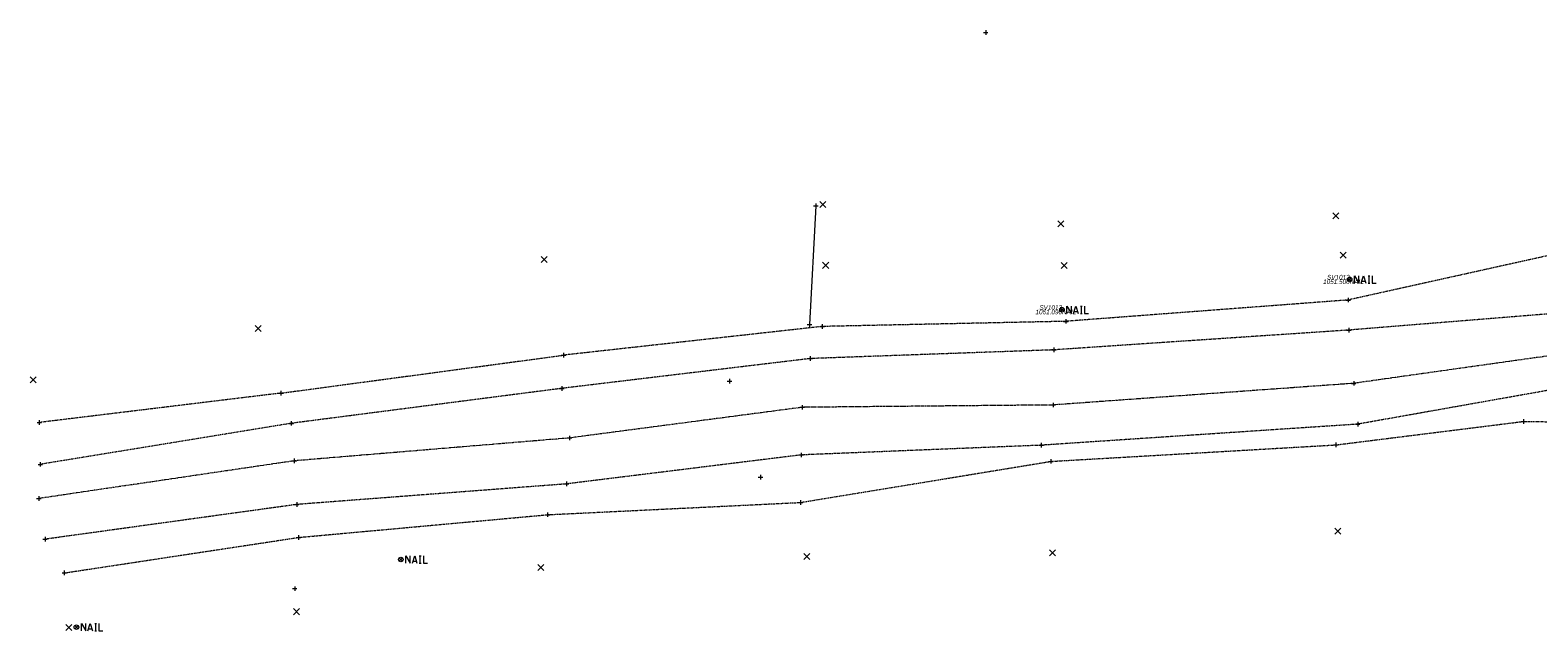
# Model space of a CAD drawing. Header units: feet. Extents: x 1620404 to 1693143, y 557267 to 607752.
# Tile 1 of 107: x 1620404 to 1620735, y 607207 to 607339. Entities that reach past the tile are written whole.
import ezdxf
from ezdxf.enums import TextEntityAlignment as Align

# ---------------------------------------------------------------- set-up
doc = ezdxf.new("R2010")
doc.units = ezdxf.units.FT
doc.header["$MEASUREMENT"] = 0
for name, pattern in [('DGN Style 2', [0.271631, 0.162979, -0.108652]), ('stream', [1.4, 0.7, -0.1, 0.1, -0.1, 0.1, -0.1, 0.1, -0.1]), ('treelt', [0.3, -0.15, -0.15])]:
    doc.linetypes.add(name, pattern=pattern)
for name, color, linetype, lineweight in [('DR_X_Ditch', 133, 'stream', 0), ('DR_X_Elev_Flow', 151, 'Continuous', 0), ('SV_X_Control_Cells_Found', 7, 'Continuous', 0), ('SV_X_Random_Point (Construction)', 7, 'Continuous', 0), ('SV_X_Text_Comment', 21, 'Continuous', 0), ('SV_X_Text_Elevation', 93, 'Continuous', 0), ('SV_X_Text_Name', 61, 'Continuous', 0), ('SV_X_Toe_of_Slope', 193, 'DGN Style 2', 0), ('SV_X_Top_of_Bank', 97, 'DGN Style 2', 0), ('VG_X_Tree_Line_Lt', 3, 'treelt', 0)]:
    doc.layers.add(name, color=color, linetype=linetype, lineweight=lineweight)
doc.layers.add('SV_X_Shot_Marker', color=40, linetype='Continuous', lineweight=0, transparency=0.5)
doc.layers.add('SV_X_Shot_Marker (Construction)', color=40, linetype='Continuous', lineweight=0, transparency=0.5)
doc.styles.add('Label - LeftTop', font='ariali.ttf', dxfattribs={"height": 0.14})
doc.styles.add('Label - RightBottom', font='ariali.ttf', dxfattribs={"height": 0.14})
doc.styles.add('Label - RightTop', font='ariali.ttf', dxfattribs={"height": 0.14})

# ---------------------------------------------------------------- blocks, each defined once
blk = doc.blocks.new('NAIL_2')
at = {"layer": 'SV_X_Control_Cells_Found', "color": 7, "linetype": 'Continuous', "lineweight": 0}
for p, q in [((-0.018, 0.018), (0.018, -0.018)), ((-0.018, -0.018), (0.018, 0.018))]:
    blk.add_line(p, q, dxfattribs=at)
at = {"layer": 'SV_X_Control_Cells_Found', "color": 7, "linetype": 'Continuous', "lineweight": 0, "flags": 128}
for points in [[(0.054, -0.04), (0.054, 0.04), (0.102, -0.04), (0.102, 0.04)], [(0.127, -0.04), (0.152, 0.04), (0.177, -0.04)], [(0.202, 0.04), (0.222, 0.04)], [(0.212, -0.04), (0.212, 0.04)], [(0.247, 0.04), (0.247, -0.04), (0.291, -0.04)], [(0.17, -0.022), (0.133, -0.022)], [(0.202, -0.04), (0.222, -0.04)]]:
    blk.add_lwpolyline(points, dxfattribs=at)
at = {"layer": 'SV_X_Control_Cells_Found', "color": 7, "linetype": 'Continuous', "lineweight": 0}
blk.add_circle((0, 0), 0.025, dxfattribs=at)
blk = doc.blocks.new('NAIL_3')
at = {"layer": 'SV_X_Control_Cells_Found', "color": 7, "linetype": 'Continuous', "lineweight": 0}
for p, q in [((-0.018, 0.018), (0.018, -0.018)), ((-0.018, -0.018), (0.018, 0.018))]:
    blk.add_line(p, q, dxfattribs=at)
at = {"layer": 'SV_X_Control_Cells_Found', "color": 7, "linetype": 'Continuous', "lineweight": 0, "flags": 128}
for points in [[(0.054, -0.04), (0.054, 0.04), (0.102, -0.04), (0.102, 0.04)], [(0.127, -0.04), (0.152, 0.04), (0.177, -0.04)], [(0.202, 0.04), (0.222, 0.04)], [(0.212, -0.04), (0.212, 0.04)], [(0.247, 0.04), (0.247, -0.04), (0.291, -0.04)], [(0.17, -0.022), (0.133, -0.022)], [(0.202, -0.04), (0.222, -0.04)]]:
    blk.add_lwpolyline(points, dxfattribs=at)
at = {"layer": 'SV_X_Control_Cells_Found', "color": 7, "linetype": 'Continuous', "lineweight": 0}
blk.add_circle((0, 0), 0.025, dxfattribs=at)
blk = doc.blocks.new('SVPT_4')
at = {"layer": 'SV_X_Shot_Marker (Construction)', "transparency": 33554495}
for p, q in [((-0.025, 0), (0.025, 0)), ((0, 0.025), (0, -0.025))]:
    blk.add_line(p, q, dxfattribs=at)
blk.add_point((0, 0), dxfattribs=at)
blk = doc.blocks.new('SVPT_5')
at = {"layer": 'SV_X_Shot_Marker (Construction)', "transparency": 33554495}
for p, q in [((-0.025, 0), (0.025, 0)), ((0, 0.025), (0, -0.025))]:
    blk.add_line(p, q, dxfattribs=at)
blk.add_point((0, 0), dxfattribs=at)
blk = doc.blocks.new('SVPT_6')
at = {"layer": 'SV_X_Shot_Marker (Construction)', "transparency": 33554495}
for p, q in [((-0.025, 0), (0.025, 0)), ((0, 0.025), (0, -0.025))]:
    blk.add_line(p, q, dxfattribs=at)
blk.add_point((0, 0), dxfattribs=at)
blk = doc.blocks.new('SVPT_7')
at = {"layer": 'SV_X_Shot_Marker (Construction)', "transparency": 33554495}
for p, q in [((-0.025, 0), (0.025, 0)), ((0, 0.025), (0, -0.025))]:
    blk.add_line(p, q, dxfattribs=at)
blk.add_point((0, 0), dxfattribs=at)
blk = doc.blocks.new('X_1')
at = {"layer": 'SV_X_Random_Point (Construction)', "color": 7, "linetype": 'Continuous', "lineweight": 0, "transparency": 33554559}
for p, q in [((-0.033, -0.033), (0.033, 0.033)), ((-0.033, 0.033), (0.033, -0.033))]:
    blk.add_line(p, q, dxfattribs=at)
blk = doc.blocks.new('X_2')
at = {"layer": 'SV_X_Random_Point (Construction)', "color": 7, "linetype": 'Continuous', "lineweight": 0, "transparency": 33554559}
for p, q in [((-0.033, -0.033), (0.033, 0.033)), ((-0.033, 0.033), (0.033, -0.033))]:
    blk.add_line(p, q, dxfattribs=at)
blk = doc.blocks.new('X_3')
at = {"layer": 'SV_X_Random_Point (Construction)', "color": 7, "linetype": 'Continuous', "lineweight": 0, "transparency": 33554559}
for p, q in [((-0.033, -0.033), (0.033, 0.033)), ((-0.033, 0.033), (0.033, -0.033))]:
    blk.add_line(p, q, dxfattribs=at)
blk = doc.blocks.new('X_4')
at = {"layer": 'SV_X_Random_Point (Construction)', "color": 7, "linetype": 'Continuous', "lineweight": 0, "transparency": 33554559}
for p, q in [((-0.033, -0.033), (0.033, 0.033)), ((-0.033, 0.033), (0.033, -0.033))]:
    blk.add_line(p, q, dxfattribs=at)
blk = doc.blocks.new('SVPT_8')
at = {"layer": 'SV_X_Shot_Marker (Construction)', "transparency": 33554495}
for p, q in [((0, 0.025), (0, -0.025)), ((-0.025, 0), (0.025, 0))]:
    blk.add_line(p, q, dxfattribs=at)
blk.add_point((0, 0), dxfattribs=at)
blk = doc.blocks.new('SVPT_9')
at = {"layer": 'SV_X_Shot_Marker (Construction)', "transparency": 33554495}
for p, q in [((-0.025, 0), (0.025, 0)), ((0, 0.025), (0, -0.025))]:
    blk.add_line(p, q, dxfattribs=at)
blk.add_point((0, 0), dxfattribs=at)
blk = doc.blocks.new('X_5')
at = {"layer": 'SV_X_Random_Point (Construction)', "color": 7, "linetype": 'Continuous', "lineweight": 0, "transparency": 33554559}
for p, q in [((-0.033, -0.033), (0.033, 0.033)), ((-0.033, 0.033), (0.033, -0.033))]:
    blk.add_line(p, q, dxfattribs=at)
blk = doc.blocks.new('X_6')
at = {"layer": 'SV_X_Random_Point (Construction)', "color": 7, "linetype": 'Continuous', "lineweight": 0, "transparency": 33554559}
for p, q in [((-0.033, -0.033), (0.033, 0.033)), ((-0.033, 0.033), (0.033, -0.033))]:
    blk.add_line(p, q, dxfattribs=at)
blk = doc.blocks.new('SVPT_10')
at = {"layer": 'SV_X_Shot_Marker (Construction)', "transparency": 33554495}
for p, q in [((0, 0.025), (0, -0.025)), ((-0.025, 0), (0.025, 0))]:
    blk.add_line(p, q, dxfattribs=at)
blk.add_point((0, 0), dxfattribs=at)
blk = doc.blocks.new('SVPT_11')
at = {"layer": 'SV_X_Shot_Marker (Construction)', "transparency": 33554495}
for p, q in [((-0.025, 0), (0.025, 0)), ((0, 0.025), (0, -0.025))]:
    blk.add_line(p, q, dxfattribs=at)
blk.add_point((0, 0), dxfattribs=at)
blk = doc.blocks.new('SVPT_12')
at = {"layer": 'SV_X_Shot_Marker (Construction)', "transparency": 33554495}
for p, q in [((-0.025, 0), (0.025, 0)), ((0, 0.025), (0, -0.025))]:
    blk.add_line(p, q, dxfattribs=at)
blk.add_point((0, 0), dxfattribs=at)
blk = doc.blocks.new('SVPT_13')
at = {"layer": 'SV_X_Shot_Marker (Construction)', "transparency": 33554495}
for p, q in [((-0.025, 0), (0.025, 0)), ((0, 0.025), (0, -0.025))]:
    blk.add_line(p, q, dxfattribs=at)
blk.add_point((0, 0), dxfattribs=at)
blk = doc.blocks.new('SVPT_14')
at = {"layer": 'SV_X_Shot_Marker (Construction)', "transparency": 33554495}
for p, q in [((-0.025, 0), (0.025, 0)), ((0, 0.025), (0, -0.025))]:
    blk.add_line(p, q, dxfattribs=at)
blk.add_point((0, 0), dxfattribs=at)
blk = doc.blocks.new('SVPT_15')
at = {"layer": 'SV_X_Shot_Marker (Construction)', "transparency": 33554495}
for p, q in [((-0.025, 0), (0.025, 0)), ((0, 0.025), (0, -0.025))]:
    blk.add_line(p, q, dxfattribs=at)
blk.add_point((0, 0), dxfattribs=at)
blk = doc.blocks.new('SVPT_16')
at = {"layer": 'SV_X_Shot_Marker (Construction)', "transparency": 33554495}
for p, q in [((0, 0.025), (0, -0.025)), ((-0.025, 0), (0.025, 0))]:
    blk.add_line(p, q, dxfattribs=at)
blk.add_point((0, 0), dxfattribs=at)
blk = doc.blocks.new('SVPT_17')
at = {"layer": 'SV_X_Shot_Marker (Construction)', "transparency": 33554495}
for p, q in [((-0.025, 0), (0.025, 0)), ((0, 0.025), (0, -0.025))]:
    blk.add_line(p, q, dxfattribs=at)
blk.add_point((0, 0), dxfattribs=at)
blk = doc.blocks.new('PIO')
at = {"layer": 'DR_X_Elev_Flow', "lineweight": 13, "ltscale": 20}
for p, q in [((-0.025, 0), (0.025, 0)), ((0, 0.025), (0, -0.025))]:
    blk.add_line(p, q, dxfattribs=at)
blk.add_point((0, 0), dxfattribs=at)
blk = doc.blocks.new('PIO_1')
at = {"layer": 'DR_X_Elev_Flow', "lineweight": 13}
for p, q in [((-0.025, 0), (0.025, 0)), ((0, 0.025), (0, -0.025))]:
    blk.add_line(p, q, dxfattribs=at)
blk.add_point((0, 0), dxfattribs=at)
blk = doc.blocks.new('SVPT_18')
at = {"layer": 'SV_X_Shot_Marker (Construction)', "transparency": 33554495}
for p, q in [((-0.025, 0), (0.025, 0)), ((0, 0.025), (0, -0.025))]:
    blk.add_line(p, q, dxfattribs=at)
blk.add_point((0, 0), dxfattribs=at)
blk = doc.blocks.new('SVPT_19')
at = {"layer": 'SV_X_Shot_Marker (Construction)', "transparency": 33554495}
for p, q in [((-0.025, 0), (0.025, 0)), ((0, 0.025), (0, -0.025))]:
    blk.add_line(p, q, dxfattribs=at)
blk.add_point((0, 0), dxfattribs=at)
blk = doc.blocks.new('SVPT_20')
at = {"layer": 'SV_X_Shot_Marker (Construction)', "transparency": 33554495}
for p, q in [((-0.025, 0), (0.025, 0)), ((0, 0.025), (0, -0.025))]:
    blk.add_line(p, q, dxfattribs=at)
blk.add_point((0, 0), dxfattribs=at)
blk = doc.blocks.new('NAIL_4')
at = {"layer": 'SV_X_Control_Cells_Found', "color": 7, "linetype": 'Continuous', "lineweight": 0}
for p, q in [((-0.018, 0.018), (0.018, -0.018)), ((-0.018, -0.018), (0.018, 0.018))]:
    blk.add_line(p, q, dxfattribs=at)
at = {"layer": 'SV_X_Control_Cells_Found', "color": 7, "linetype": 'Continuous', "lineweight": 0, "flags": 128}
for points in [[(0.054, -0.04), (0.054, 0.04), (0.102, -0.04), (0.102, 0.04)], [(0.127, -0.04), (0.152, 0.04), (0.177, -0.04)], [(0.202, 0.04), (0.222, 0.04)], [(0.212, -0.04), (0.212, 0.04)], [(0.247, 0.04), (0.247, -0.04), (0.291, -0.04)], [(0.17, -0.022), (0.133, -0.022)], [(0.202, -0.04), (0.222, -0.04)]]:
    blk.add_lwpolyline(points, dxfattribs=at)
at = {"layer": 'SV_X_Control_Cells_Found', "color": 7, "linetype": 'Continuous', "lineweight": 0}
blk.add_circle((0, 0), 0.025, dxfattribs=at)
blk = doc.blocks.new('SVPT_21')
at = {"layer": 'SV_X_Shot_Marker', "color": 7}
for p, q in [((-0.025, 0), (0.025, 0)), ((0, 0.025), (0, -0.025))]:
    blk.add_line(p, q, dxfattribs=at)
blk.add_point((0, 0), dxfattribs=at)
blk = doc.blocks.new('SVPT_22')
at = {"layer": 'SV_X_Shot_Marker (Construction)', "transparency": 33554495}
for p, q in [((-0.025, 0), (0.025, 0)), ((0, 0.025), (0, -0.025))]:
    blk.add_line(p, q, dxfattribs=at)
blk.add_point((0, 0), dxfattribs=at)
blk = doc.blocks.new('SVPT_23')
at = {"layer": 'SV_X_Shot_Marker (Construction)', "transparency": 33554495}
for p, q in [((-0.025, 0), (0.025, 0)), ((0, 0.025), (0, -0.025))]:
    blk.add_line(p, q, dxfattribs=at)
blk.add_point((0, 0), dxfattribs=at)
blk = doc.blocks.new('SVPT_24')
at = {"layer": 'SV_X_Shot_Marker (Construction)', "transparency": 33554495}
for p, q in [((-0.025, 0), (0.025, 0)), ((0, 0.025), (0, -0.025))]:
    blk.add_line(p, q, dxfattribs=at)
blk.add_point((0, 0), dxfattribs=at)
blk = doc.blocks.new('SVPT_25')
at = {"layer": 'SV_X_Shot_Marker (Construction)', "transparency": 33554495}
for p, q in [((-0.025, 0), (0.025, 0)), ((0, 0.025), (0, -0.025))]:
    blk.add_line(p, q, dxfattribs=at)
blk.add_point((0, 0), dxfattribs=at)
blk = doc.blocks.new('SVPT_26')
at = {"layer": 'SV_X_Shot_Marker (Construction)', "transparency": 33554495}
for p, q in [((-0.025, 0), (0.025, 0)), ((0, 0.025), (0, -0.025))]:
    blk.add_line(p, q, dxfattribs=at)
blk.add_point((0, 0), dxfattribs=at)
blk = doc.blocks.new('SVPT_27')
at = {"layer": 'SV_X_Shot_Marker (Construction)', "transparency": 33554495}
for p, q in [((-0.025, 0), (0.025, 0)), ((0, 0.025), (0, -0.025))]:
    blk.add_line(p, q, dxfattribs=at)
blk.add_point((0, 0), dxfattribs=at)
blk = doc.blocks.new('SVPT_28')
at = {"layer": 'SV_X_Shot_Marker (Construction)', "transparency": 33554495}
for p, q in [((-0.025, 0), (0.025, 0)), ((0, 0.025), (0, -0.025))]:
    blk.add_line(p, q, dxfattribs=at)
blk.add_point((0, 0), dxfattribs=at)
blk = doc.blocks.new('X_7')
at = {"layer": 'SV_X_Random_Point (Construction)', "color": 7, "linetype": 'Continuous', "lineweight": 0, "transparency": 33554559}
for p, q in [((-0.033, -0.033), (0.033, 0.033)), ((-0.033, 0.033), (0.033, -0.033))]:
    blk.add_line(p, q, dxfattribs=at)
blk = doc.blocks.new('X_8')
at = {"layer": 'SV_X_Random_Point (Construction)', "color": 7, "linetype": 'Continuous', "lineweight": 0, "transparency": 33554559}
for p, q in [((-0.033, -0.033), (0.033, 0.033)), ((-0.033, 0.033), (0.033, -0.033))]:
    blk.add_line(p, q, dxfattribs=at)
blk = doc.blocks.new('NAIL_5')
at = {"layer": 'SV_X_Control_Cells_Found', "color": 7, "linetype": 'Continuous', "lineweight": 0}
for p, q in [((-0.018, 0.018), (0.018, -0.018)), ((-0.018, -0.018), (0.018, 0.018))]:
    blk.add_line(p, q, dxfattribs=at)
at = {"layer": 'SV_X_Control_Cells_Found', "color": 7, "linetype": 'Continuous', "lineweight": 0, "flags": 128}
for points in [[(0.054, -0.04), (0.054, 0.04), (0.102, -0.04), (0.102, 0.04)], [(0.127, -0.04), (0.152, 0.04), (0.177, -0.04)], [(0.202, 0.04), (0.222, 0.04)], [(0.212, -0.04), (0.212, 0.04)], [(0.247, 0.04), (0.247, -0.04), (0.291, -0.04)], [(0.17, -0.022), (0.133, -0.022)], [(0.202, -0.04), (0.222, -0.04)]]:
    blk.add_lwpolyline(points, dxfattribs=at)
at = {"layer": 'SV_X_Control_Cells_Found', "color": 7, "linetype": 'Continuous', "lineweight": 0}
blk.add_circle((0, 0), 0.025, dxfattribs=at)
blk = doc.blocks.new('SVPT_29')
at = {"layer": 'SV_X_Shot_Marker (Construction)', "transparency": 33554495}
for p, q in [((-0.025, 0), (0.025, 0)), ((0, 0.025), (0, -0.025))]:
    blk.add_line(p, q, dxfattribs=at)
blk.add_point((0, 0), dxfattribs=at)
blk = doc.blocks.new('X_9')
at = {"layer": 'SV_X_Random_Point (Construction)', "color": 7, "linetype": 'Continuous', "lineweight": 0, "transparency": 33554559}
for p, q in [((-0.033, -0.033), (0.033, 0.033)), ((-0.033, 0.033), (0.033, -0.033))]:
    blk.add_line(p, q, dxfattribs=at)
blk = doc.blocks.new('SVPT_30')
at = {"layer": 'SV_X_Shot_Marker (Construction)', "transparency": 33554495}
for p, q in [((-0.025, 0), (0.025, 0)), ((0, 0.025), (0, -0.025))]:
    blk.add_line(p, q, dxfattribs=at)
blk.add_point((0, 0), dxfattribs=at)
blk = doc.blocks.new('X_10')
at = {"layer": 'SV_X_Random_Point (Construction)', "color": 7, "linetype": 'Continuous', "lineweight": 0, "transparency": 33554559}
for p, q in [((-0.033, -0.033), (0.033, 0.033)), ((-0.033, 0.033), (0.033, -0.033))]:
    blk.add_line(p, q, dxfattribs=at)
blk = doc.blocks.new('X_11')
at = {"layer": 'SV_X_Random_Point (Construction)', "color": 7, "linetype": 'Continuous', "lineweight": 0, "transparency": 33554559}
for p, q in [((-0.033, -0.033), (0.033, 0.033)), ((-0.033, 0.033), (0.033, -0.033))]:
    blk.add_line(p, q, dxfattribs=at)
blk = doc.blocks.new('SVPT_31')
at = {"layer": 'SV_X_Shot_Marker (Construction)', "transparency": 33554495}
for p, q in [((-0.025, 0), (0.025, 0)), ((0, 0.025), (0, -0.025))]:
    blk.add_line(p, q, dxfattribs=at)
blk.add_point((0, 0), dxfattribs=at)
blk = doc.blocks.new('X_12')
at = {"layer": 'SV_X_Random_Point (Construction)', "color": 7, "linetype": 'Continuous', "lineweight": 0, "transparency": 33554559}
for p, q in [((-0.033, -0.033), (0.033, 0.033)), ((-0.033, 0.033), (0.033, -0.033))]:
    blk.add_line(p, q, dxfattribs=at)
blk = doc.blocks.new('SVPT_32')
at = {"layer": 'SV_X_Shot_Marker (Construction)', "transparency": 33554495}
for p, q in [((-0.025, 0), (0.025, 0)), ((0, 0.025), (0, -0.025))]:
    blk.add_line(p, q, dxfattribs=at)
blk.add_point((0, 0), dxfattribs=at)
blk = doc.blocks.new('X_13')
at = {"layer": 'SV_X_Random_Point (Construction)', "color": 7, "linetype": 'Continuous', "lineweight": 0, "transparency": 33554559}
for p, q in [((-0.033, -0.033), (0.033, 0.033)), ((-0.033, 0.033), (0.033, -0.033))]:
    blk.add_line(p, q, dxfattribs=at)
blk = doc.blocks.new('SVPT_33')
at = {"layer": 'SV_X_Shot_Marker (Construction)', "transparency": 33554495}
for p, q in [((-0.025, 0), (0.025, 0)), ((0, 0.025), (0, -0.025))]:
    blk.add_line(p, q, dxfattribs=at)
blk.add_point((0, 0), dxfattribs=at)
blk = doc.blocks.new('SVPT_34')
at = {"layer": 'SV_X_Shot_Marker (Construction)', "transparency": 33554495}
for p, q in [((-0.025, 0), (0.025, 0)), ((0, 0.025), (0, -0.025))]:
    blk.add_line(p, q, dxfattribs=at)
blk.add_point((0, 0), dxfattribs=at)
blk = doc.blocks.new('X_14')
at = {"layer": 'SV_X_Random_Point (Construction)', "color": 7, "linetype": 'Continuous', "lineweight": 0, "transparency": 33554559}
for p, q in [((-0.033, -0.033), (0.033, 0.033)), ((-0.033, 0.033), (0.033, -0.033))]:
    blk.add_line(p, q, dxfattribs=at)
blk = doc.blocks.new('SVPT_35')
at = {"layer": 'SV_X_Shot_Marker (Construction)', "transparency": 33554495}
for p, q in [((-0.025, 0), (0.025, 0)), ((0, 0.025), (0, -0.025))]:
    blk.add_line(p, q, dxfattribs=at)
blk.add_point((0, 0), dxfattribs=at)
blk = doc.blocks.new('SVPT_36')
at = {"layer": 'SV_X_Shot_Marker (Construction)', "transparency": 33554495}
for p, q in [((-0.025, 0), (0.025, 0)), ((0, 0.025), (0, -0.025))]:
    blk.add_line(p, q, dxfattribs=at)
blk.add_point((0, 0), dxfattribs=at)
blk = doc.blocks.new('SVPT_37')
at = {"layer": 'SV_X_Shot_Marker (Construction)', "transparency": 33554495}
for p, q in [((0, 0.025), (0, -0.025)), ((-0.025, 0), (0.025, 0))]:
    blk.add_line(p, q, dxfattribs=at)
blk.add_point((0, 0), dxfattribs=at)
blk = doc.blocks.new('SVPT_38')
at = {"layer": 'SV_X_Shot_Marker (Construction)', "transparency": 33554495}
for p, q in [((-0.025, 0), (0.025, 0)), ((0, 0.025), (0, -0.025))]:
    blk.add_line(p, q, dxfattribs=at)
blk.add_point((0, 0), dxfattribs=at)
blk = doc.blocks.new('SVPT_39')
at = {"layer": 'SV_X_Shot_Marker (Construction)', "transparency": 33554495}
for p, q in [((-0.025, 0), (0.025, 0)), ((0, 0.025), (0, -0.025))]:
    blk.add_line(p, q, dxfattribs=at)
blk.add_point((0, 0), dxfattribs=at)
blk = doc.blocks.new('X_16')
at = {"layer": 'SV_X_Random_Point (Construction)', "color": 7, "linetype": 'Continuous', "lineweight": 0, "transparency": 33554559}
for p, q in [((-0.033, -0.033), (0.033, 0.033)), ((-0.033, 0.033), (0.033, -0.033))]:
    blk.add_line(p, q, dxfattribs=at)
blk = doc.blocks.new('SVPT_1122')
at = {"layer": 'SV_X_Shot_Marker (Construction)', "transparency": 33554495}
for p, q in [((-0.025, 0), (0.025, 0)), ((0, 0.025), (0, -0.025))]:
    blk.add_line(p, q, dxfattribs=at)
blk.add_point((0, 0), dxfattribs=at)

msp = doc.modelspace()

# ---------------------------------------------------------------- linework, layer by layer
at = {"layer": 'DR_X_Ditch', "flags": 128}
msp.add_lwpolyline([(1620758.66, 607270.63), (1620694.14, 607261.55), (1620628.2, 607256.8), (1620573.18, 607256.29), (1620522.11, 607249.56), (1620461.71, 607244.54), (1620405.74, 607236.29)], dxfattribs=at)
at = {"layer": 'SV_X_Toe_of_Slope', "flags": 128}
for points in [[(1620757.91, 607278.47), (1620693.06, 607273.23), (1620628.37, 607268.89), (1620574.91, 607266.98), (1620520.44, 607260.44), (1620461.07, 607252.77), (1620406.05, 607243.78)], [(1620759.07, 607263.96), (1620695.02, 607252.59), (1620625.61, 607247.97), (1620572.94, 607245.84), (1620521.46, 607239.48), (1620462.29, 607234.97), (1620407.09, 607227.35)]]:
    msp.add_lwpolyline(points, dxfattribs=at)
at = {"layer": 'SV_X_Top_of_Bank', "flags": 128}
for points in [[(1620753.96, 607293.38), (1620692.92, 607279.83), (1620630.99, 607275.15), (1620577.54, 607274.02), (1620520.82, 607267.73)], [(1620458.8, 607259.4), (1620520.82, 607267.73)], [(1620458.8, 607259.4), (1620405.83, 607252.96)], [(1620411.31, 607219.96), (1620462.7, 607227.75), (1620517.29, 607232.73), (1620572.79, 607235.42), (1620627.69, 607244.43), (1620690.26, 607248.05), (1620731.39, 607253.2), (1620759.79, 607252.84)]]:
    msp.add_lwpolyline(points, dxfattribs=at)
at = {"layer": 'VG_X_Tree_Line_Lt', "flags": 128}
msp.add_lwpolyline([(1620576.15, 607300.51), (1620574.75, 607274.45)], dxfattribs=at)

# ---------------------------------------------------------------- block references
at = {"layer": 'DR_X_Elev_Flow', "lineweight": 13, "xscale": 20, "yscale": 20, "zscale": 20}
msp.add_blockref('PIO_1', (1620557.24, 607262.05), dxfattribs=at)
at = {"layer": 'DR_X_Elev_Flow', "lineweight": 13, "ltscale": 20, "xscale": 20, "yscale": 20, "zscale": 20}
msp.add_blockref('PIO', (1620564.03, 607240.96), dxfattribs=at)
at = {"layer": 'SV_X_Control_Cells_Found', "color": 7, "linetype": 'Continuous', "lineweight": 0, "xscale": 20, "yscale": 20, "zscale": 20}
for name, p in [('NAIL_2', (1620693.26, 607284.35)), ('NAIL_3', (1620630.17, 607277.7)), ('NAIL_4', (1620485.13, 607222.91)), ('NAIL_5', (1620413.97, 607208.06))]:
    msp.add_blockref(name, p, dxfattribs=at)
at = {"layer": 'SV_X_Random_Point (Construction)', "color": 7, "linetype": 'Continuous', "lineweight": 0, "transparency": 33554559, "xscale": 20, "yscale": 20, "zscale": 20}
for name, p in [('X_6', (1620577.73, 607300.81)), ('X_3', (1620629.9, 607296.57)), ('X_2', (1620690.21, 607298.27)), ('X_1', (1620691.84, 607289.64)), ('X_7', (1620516.58, 607288.7)), ('X_5', (1620578.32, 607287.44)), ('X_4', (1620630.64, 607287.39)), ('X_8', (1620453.85, 607273.55)), ('X_16', (1620404.49, 607262.35)), ('X_14', (1620690.63, 607229.09)), ('X_12', (1620574.22, 607223.55)), ('X_13', (1620628.08, 607224.35)), ('X_11', (1620515.82, 607221.18)), ('X_10', (1620462.23, 607211.46)), ('X_9', (1620412.34, 607207.99))]:
    msp.add_blockref(name, p, dxfattribs=at)
at = {"layer": 'SV_X_Shot_Marker', "color": 7, "xscale": 20, "yscale": 20, "zscale": 20}
msp.add_blockref('SVPT_21', (1620461.85, 607216.51), dxfattribs=at)
at = {"layer": 'SV_X_Shot_Marker (Construction)', "transparency": 33554495, "xscale": 20, "yscale": 20, "zscale": 20}
for name, p in [('SVPT_1122', (1620613.42, 607338.53)), ('SVPT_10', (1620576.15, 607300.51)), ('SVPT_7', (1620692.92, 607279.83)), ('SVPT_11', (1620574.75, 607274.45)), ('SVPT_9', (1620577.54, 607274.02)), ('SVPT_8', (1620630.99, 607275.15)), ('SVPT_6', (1620693.06, 607273.23)), ('SVPT_27', (1620520.82, 607267.73)), ('SVPT_28', (1620520.82, 607267.73)), ('SVPT_17', (1620574.91, 607266.98)), ('SVPT_12', (1620628.37, 607268.89)), ('SVPT_18', (1620520.44, 607260.44)), ('SVPT_5', (1620694.14, 607261.55)), ('SVPT_25', (1620458.8, 607259.4)), ('SVPT_26', (1620458.8, 607259.4)), ('SVPT_16', (1620573.18, 607256.29)), ('SVPT_13', (1620628.2, 607256.8)), ('SVPT_39', (1620405.83, 607252.96)), ('SVPT_35', (1620731.39, 607253.2)), ('SVPT_24', (1620461.07, 607252.77)), ('SVPT_19', (1620522.11, 607249.56)), ('SVPT_4', (1620695.02, 607252.59)), ('SVPT_14', (1620625.61, 607247.97)), ('SVPT_34', (1620690.26, 607248.05)), ('SVPT_38', (1620406.05, 607243.78)), ('SVPT_23', (1620461.71, 607244.54)), ('SVPT_15', (1620572.94, 607245.84)), ('SVPT_33', (1620627.69, 607244.43)), ('SVPT_20', (1620521.46, 607239.48)), ('SVPT_37', (1620405.74, 607236.29)), ('SVPT_22', (1620462.29, 607234.97)), ('SVPT_32', (1620572.79, 607235.42)), ('SVPT_31', (1620517.29, 607232.73)), ('SVPT_36', (1620407.09, 607227.35)), ('SVPT_30', (1620462.7, 607227.75)), ('SVPT_29', (1620411.31, 607219.96))]:
    msp.add_blockref(name, p, dxfattribs=at)

# ---------------------------------------------------------------- texts
at = {"layer": 'SV_X_Text_Comment', "lineweight": 0, "transparency": 33554495, "style": 'Label - LeftTop'}
for p in [(1620693.26, 607284.35), (1620630.17, 607277.7)]:
    msp.add_text('NAIL', height=1, dxfattribs=at).set_placement(p, align=Align.TOP_LEFT)
at = {"layer": 'SV_X_Text_Elevation', "lineweight": 0, "transparency": 33554495, "style": 'Label - RightTop'}
for s, p in [('1051.500', (1620693.26, 607284.35)), ('1051.090', (1620630.17, 607277.7))]:
    msp.add_text(s, height=1, dxfattribs=at).set_placement(p, align=Align.TOP_RIGHT)
at = {"layer": 'SV_X_Text_Name', "lineweight": 0, "transparency": 33554495, "style": 'Label - RightBottom'}
for s, p in [('SV1012', (1620693.26, 607284.35)), ('SV1013', (1620630.17, 607277.7))]:
    msp.add_text(s, height=1, dxfattribs=at).set_placement(p, align=Align.RIGHT)

doc.saveas('drawing.dxf')
